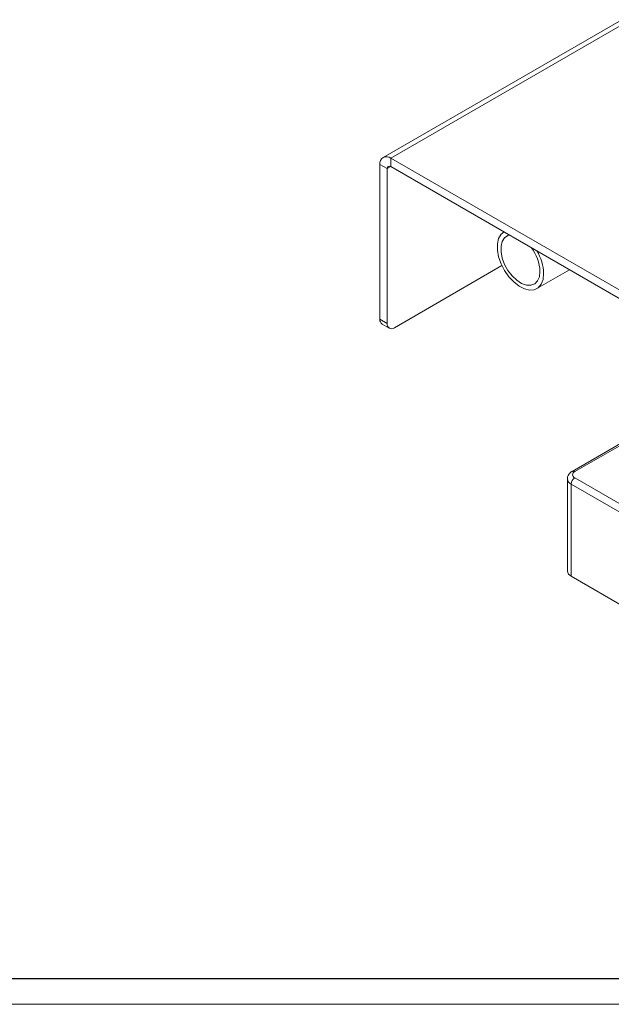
# Model space of a CAD drawing. Header units: millimetres. Extents: x 0 to 841, y 0 to 594.
# Tile 8 of 12: x 496 to 611, y 0 to 192. Entities that reach past the tile are written whole.
import ezdxf

# ---------------------------------------------------------------- set-up
doc = ezdxf.new("R2010")
doc.units = ezdxf.units.MM
doc.layers.add('FORMATO', color=7, linetype='Continuous')

msp = doc.modelspace()

# ---------------------------------------------------------------- linework, layer by layer
at = {"color": 7, "linetype": 'Continuous', "lineweight": 15}
for p, q in [((613.38, 192.08), (566.84, 165.21)), ((613.08, 190.9), (568.34, 165.07)), ((567.63, 163.02), (566.21, 163.84)), ((566.21, 133.63), (566.21, 163.84)), ((567.63, 163.02), (568.34, 163.43)), ((568.34, 165.07), (643.64, 121.59)), ((568.34, 163.43), (568.34, 165.07)), ((568.34, 163.43), (643.64, 119.96)), ((567.63, 132.81), (567.63, 163.02)), ((590, 144.1), (569.04, 132)), ((596.81, 139.62), (603.2, 143.31)), ((566.21, 133.63), (567.63, 132.81)), ((566.63, 132.71), (568.04, 131.9)), ((627.53, 117.72), (603.72, 103.97)), ((604.22, 103.92), (627.53, 117.38)), ((602.78, 102.49), (602.78, 84.53)), ((684.12, 56.57), (604.22, 102.7)), ((603.51, 101.47), (683.42, 55.35)), ((603.51, 83.51), (603.51, 101.47)), ((603.51, 83.51), (614.47, 77.18))]:
    msp.add_line(p, q, dxfattribs=at)
at = {"color": 7, "linetype": 'Continuous', "lineweight": 15, "flags": 128}
for points in [[(590.42, 150.71), (589.83, 150.22), (589.36, 149.4), (589.12, 148.36), (589.12, 147.15), (589.36, 145.83), (589.83, 144.47), (590.51, 143.15), (591.35, 141.94), (592.32, 140.91), (593.35, 140.1), (594.4, 139.56), (595.41, 139.33), (596.32, 139.41), (597.08, 139.8), (597.66, 140.48), (598.02, 141.42), (598.14, 142.55), (598.14, 142.55)], [(591.51, 150.06), (591.18, 149.97), (590.53, 149.54), (590.06, 148.84), (589.83, 147.9), (589.83, 146.8), (590.06, 145.59), (590.53, 144.35), (591.18, 143.17), (591.99, 142.11), (592.9, 141.24), (593.85, 140.62), (594.79, 140.29), (595.66, 140.26), (596.4, 140.54), (596.96, 141.11), (597.31, 141.93), (597.43, 142.96), (597.43, 142.96)]]:
    msp.add_lwpolyline(points, dxfattribs=at)
at = {"color": 7, "linetype": 'Continuous', "lineweight": 15}
for centre, radius, start, end in [((567.51, 164.05), 1.31, 50.7967, 189.214), ((568.06, 163.09), 0.437, 50.7967, 189.214), ((589.23, 142.59), 8.21, 2.5354, 37.7521), ((588.77, 142.19), 9.38, 2.1923, 30.7281), ((567.19, 133.52), 0.986, 173.7012, 234.9867), ((568.49, 132.67), 0.873, 170.786, 309.2033), ((603.93, 103.51), 0.503, 54.3859, 114.2677), ((604.45, 103.31), 0.655, 110.7834, 249.2166), ((604.01, 102.6), 1.23, 184.6651, 246.3355), ((605.05, 101.4), 1.54, 122.6055, 177.3945), ((604.03, 84.66), 1.26, 185.6948, 245.6253)]:
    msp.add_arc(centre, radius, start, end, dxfattribs=at)
msp.add_open_spline([(603.74, 103.98), (603.6, 103.9), (603.28, 103.69), (602.94, 103.22), (602.75, 102.77), (602.79, 102.54), (602.8, 102.5)], degree=3, knots=[0, 0, 0, 0, 0.257809, 0.613014, 0.945993, 1, 1, 1, 1], dxfattribs=at)
at = {"layer": 'FORMATO'}
msp.add_line((835.95, 5), (24.95, 5), dxfattribs=at)
at = {"layer": 'FORMATO', "lineweight": 0}
msp.add_line((0, 0), (841, 0), dxfattribs=at)

doc.saveas('drawing.dxf')
